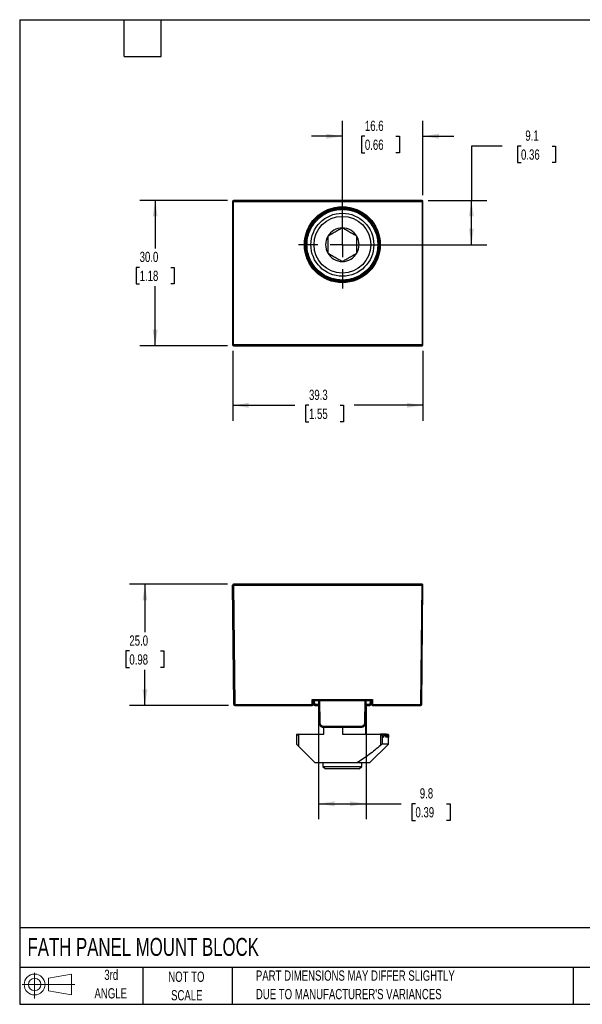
# Model space of a CAD drawing. Header units: millimetres. Extents: x 6 to 273, y 6 to 210.
# Tile 1 of 2: x 6 to 123, y 6 to 210. Entities that reach past the tile are written whole.
import ezdxf

# ---------------------------------------------------------------- set-up
doc = ezdxf.new("R2010")
doc.units = ezdxf.units.MM
doc.linetypes.add('CENTERX2', pattern=[20.32, 12.7, -2.54, 2.54, -2.54])
doc.layers.add('CENTER', color=40, linetype='CENTERX2')
doc.layers.add('SLD-DEFPOINTS', color=7, linetype='Continuous')
doc.layers.add('DIMENSIONS', color=140, linetype='Continuous', lineweight=25)
doc.layers.add('TEXT', color=140, linetype='Continuous', lineweight=25)
doc.styles.add('SLDTEXTSTYLE0', font='TXT', dxfattribs={"width": 0.7})
doc.dimstyles.new('SLDDIMSTYLE0', dxfattribs={"dimtxt": 2.158008, "dimasz": 3.302, "dimexe": 0, "dimexo": 0.0625, "dimgap": 0.539502, "dimtad": 0, "dimtih": 1, "dimtoh": 1, "dimrnd": 1e-09, "dimzin": 12, "dimdsep": 46, "dimtxsty": 'SLDTEXTSTYLE0', "dimsah": 1, "dimcen": 0.09, "dimadec": 0, "dimazin": 3, "dimtfac": 1, "dimtofl": 0, "dimtmove": 0, "dimatfit": 3, "dimfxl": 0, "dimfrac": 2, "dimtolj": 1, "dimtzin": 12, "dimarcsym": 0})
doc.dimstyles.new('SLDDIMSTYLE1', dxfattribs={"dimtxt": 2.158008, "dimasz": 3.302, "dimexe": 0, "dimexo": 0.0625, "dimgap": 0.539502, "dimtad": 0, "dimtih": 1, "dimtoh": 1, "dimrnd": 1e-09, "dimzin": 4, "dimdsep": 46, "dimtxsty": 'SLDTEXTSTYLE0', "dimsah": 1, "dimcen": 0.09, "dimadec": 0, "dimazin": 1, "dimtfac": 1, "dimtofl": 0, "dimtmove": 0, "dimatfit": 3, "dimfxl": 0, "dimfrac": 2, "dimtolj": 1, "dimtzin": 12, "dimarcsym": 0})
doc.dimstyles.new('SLDDIMSTYLE3', dxfattribs={"dimtxt": 2.158008, "dimasz": 3.302, "dimexe": 0, "dimexo": 0.0625, "dimgap": 0.539502, "dimtad": 0, "dimtih": 1, "dimtoh": 1, "dimrnd": 1e-09, "dimzin": 12, "dimdsep": 46, "dimtxsty": 'SLDTEXTSTYLE0', "dimsah": 1, "dimcen": 0.09, "dimadec": 0, "dimazin": 3, "dimtfac": 1, "dimtmove": 0, "dimatfit": 0, "dimfxl": 0, "dimfrac": 2, "dimtolj": 1, "dimtzin": 12, "dimarcsym": 0})

# ---------------------------------------------------------------- blocks, each defined once
blk = doc.blocks.new('Block11')
at = {"color": 7, "linetype": 'Continuous', "lineweight": 18}
for p, q in [((2.59, 5.31), (2.59, 0)), ((5.48, 4.17), (10.18, 5.03)), ((5.48, 1.6), (5.48, 4.17)), ((10.18, 5.03), (10.18, 0.73)), ((0, 2.88), (10.87, 2.88)), ((5.48, 1.6), (10.18, 0.73))]:
    blk.add_line(p, q, dxfattribs=at)
for radius in [2.15, 1.29]:
    blk.add_circle((2.59, 2.88), radius, dxfattribs=at)
blk = doc.blocks.new('Block12')
at = {"layer": 'SLD-DEFPOINTS'}
blk.add_blockref('Block11', (0, 0), dxfattribs=at)
blk = doc.blocks.new('SW_NOTE_0_2')
at = {"layer": 'TEXT', "color": 0, "char_height": 2.1167, "attachment_point": 1, "style": 'SLDTEXTSTYLE0'}
for s, insert in [('PART DIMENSIONS MAY DIFFER SLIGHTLY', (0, 2.73)), ("DUE TO MANUFACTURER'S VARIANCES", (0, -1.09))]:
    blk.add_mtext(s, dxfattribs=dict(at, insert=insert))
blk = doc.blocks.new('SW_NOTE_0_3')
at = {"layer": 'TEXT', "color": 0, "char_height": 2.117, "attachment_point": 2, "style": 'SLDTEXTSTYLE0'}
for s, insert in [('NOT TO', (5.26, 2.73)), ('SCALE', (5.35, -1.09))]:
    blk.add_mtext(s, dxfattribs=dict(at, insert=insert))
blk = doc.blocks.new('SW_NOTE_0_4')
at = {"layer": 'TEXT', "color": 0, "char_height": 2.117, "attachment_point": 2, "style": 'SLDTEXTSTYLE0'}
for s, insert in [('3rd', (2.32, 2.73)), ('ANGLE', (2.22, -1.09))]:
    blk.add_mtext(s, dxfattribs=dict(at, insert=insert))
blk = doc.blocks.new('_D')
at = {"layer": 'DIMENSIONS'}
for p, q in [((68.08, 67.76), (68.08, 44.56)), ((77.88, 67.76), (77.88, 44.56)), ((68.08, 47.74), (77.88, 47.74)), ((77.88, 47.74), (85.15, 47.74)), ((88.07, 47.74), (87.35, 47.74)), ((87.35, 47.74), (87.35, 44.31)), ((94.48, 47.74), (95.21, 47.74)), ((95.21, 47.74), (95.21, 44.31)), ((87.35, 44.31), (88.07, 44.31)), ((95.21, 44.31), (94.48, 44.31))]:
    blk.add_line(p, q, dxfattribs=at)
for points in [[(68.08, 47.74), (71.38, 47.23), (71.38, 48.25)], [(77.88, 47.74), (74.57, 48.25), (74.57, 47.23)]]:
    blk.add_solid(points, dxfattribs=at)
at = {"layer": 'DIMENSIONS', "char_height": 2.117, "attachment_point": 1, "style": 'SLDTEXTSTYLE0'}
for s, insert in [('9.8', (88.97, 50.95)), ('0.39', (88.07, 47.04))]:
    blk.add_mtext(s, dxfattribs=dict(at, insert=insert))
blk = doc.blocks.new('_D_1')
at = {"layer": 'DIMENSIONS'}
for p, q in [((49.26, 93.03), (29.04, 93.03)), ((32.21, 93.03), (32.21, 83.18)), ((29, 79.27), (28.28, 79.27)), ((28.28, 79.27), (28.28, 75.84)), ((35.42, 79.27), (36.14, 79.27)), ((36.14, 79.27), (36.14, 75.84)), ((28.28, 75.84), (29, 75.84)), ((32.21, 68.03), (32.21, 75.35)), ((36.14, 75.84), (35.42, 75.84)), ((49.47, 68.03), (29.04, 68.03))]:
    blk.add_line(p, q, dxfattribs=at)
for points in [[(32.21, 93.03), (31.7, 89.73), (32.72, 89.73)], [(32.21, 68.03), (32.72, 71.34), (31.7, 71.34)]]:
    blk.add_solid(points, dxfattribs=at)
at = {"layer": 'DIMENSIONS', "char_height": 2.117, "attachment_point": 1, "style": 'SLDTEXTSTYLE0'}
for s, insert in [('25.0', (29, 82.48)), ('0.98', (29, 78.57))]:
    blk.add_mtext(s, dxfattribs=dict(at, insert=insert))
blk = doc.blocks.new('_D_5')
at = {"layer": 'DIMENSIONS'}
for p, q in [((105.97, 183.48), (99.62, 183.48)), ((99.62, 183.48), (99.62, 172.24)), ((109.87, 183.48), (109.14, 183.48)), ((109.14, 183.48), (109.14, 180.05)), ((116.28, 183.48), (117, 183.48)), ((117, 183.48), (117, 180.05)), ((109.14, 180.05), (109.87, 180.05)), ((117, 180.05), (116.28, 180.05)), ((90.69, 172.24), (102.8, 172.24)), ((99.62, 163.11), (99.62, 172.24)), ((74.25, 163.11), (102.8, 163.11))]:
    blk.add_line(p, q, dxfattribs=at)
for points in [[(99.62, 172.24), (99.12, 168.94), (100.13, 168.94)], [(99.62, 163.11), (100.13, 166.42), (99.12, 166.42)]]:
    blk.add_solid(points, dxfattribs=at)
at = {"layer": 'DIMENSIONS', "char_height": 2.117, "attachment_point": 1, "style": 'SLDTEXTSTYLE0'}
for s, insert in [('9.1', (110.76, 186.69)), ('0.36', (109.87, 182.77))]:
    blk.add_mtext(s, dxfattribs=dict(at, insert=insert))
blk = doc.blocks.new('_D_6')
at = {"layer": 'DIMENSIONS'}
for p, q in [((72.98, 164.38), (72.98, 188.68)), ((89.62, 173.31), (89.62, 188.68)), ((72.98, 185.5), (66.63, 185.5)), ((77.63, 185.5), (76.9, 185.5)), ((76.9, 185.5), (76.9, 182.07)), ((84.04, 185.5), (84.76, 185.5)), ((84.76, 185.5), (84.76, 182.07)), ((89.62, 185.5), (95.97, 185.5)), ((76.9, 182.07), (77.63, 182.07)), ((84.76, 182.07), (84.04, 182.07))]:
    blk.add_line(p, q, dxfattribs=at)
for points in [[(72.98, 185.5), (69.67, 186.01), (69.67, 184.99)], [(89.62, 185.5), (92.93, 184.99), (92.93, 186.01)]]:
    blk.add_solid(points, dxfattribs=at)
at = {"layer": 'DIMENSIONS', "char_height": 2.117, "attachment_point": 1, "style": 'SLDTEXTSTYLE0'}
for s, insert in [('16.6', (77.63, 188.71)), ('0.66', (77.63, 184.8))]:
    blk.add_mtext(s, dxfattribs=dict(at, insert=insert))
blk = doc.blocks.new('_D_7')
at = {"layer": 'DIMENSIONS'}
for p, q in [((50.33, 141.18), (50.33, 126.79)), ((89.62, 141.18), (89.62, 126.79)), ((50.33, 129.97), (63.17, 129.97)), ((66.09, 129.97), (65.37, 129.97)), ((65.37, 129.97), (65.37, 126.54)), ((72.51, 129.97), (73.23, 129.97)), ((73.23, 129.97), (73.23, 126.54)), ((89.62, 129.97), (75.43, 129.97)), ((65.37, 126.54), (66.09, 126.54)), ((73.23, 126.54), (72.51, 126.54))]:
    blk.add_line(p, q, dxfattribs=at)
for points in [[(50.33, 129.97), (53.63, 129.46), (53.63, 130.47)], [(89.62, 129.97), (86.32, 130.47), (86.32, 129.46)]]:
    blk.add_solid(points, dxfattribs=at)
at = {"layer": 'DIMENSIONS', "char_height": 2.117, "attachment_point": 1, "style": 'SLDTEXTSTYLE0'}
for s, insert in [('39.3', (66.09, 133.18)), ('1.55', (66.09, 129.27))]:
    blk.add_mtext(s, dxfattribs=dict(at, insert=insert))
blk = doc.blocks.new('_D_8')
at = {"layer": 'DIMENSIONS'}
for p, q in [((49.26, 172.24), (31.15, 172.24)), ((34.33, 172.24), (34.33, 162.36)), ((31.12, 158.44), (30.4, 158.44)), ((30.4, 158.44), (30.4, 155.01)), ((37.53, 158.44), (38.26, 158.44)), ((38.26, 158.44), (38.26, 155.01)), ((30.4, 155.01), (31.12, 155.01)), ((34.33, 142.25), (34.33, 154.53)), ((38.26, 155.01), (37.53, 155.01)), ((49.26, 142.25), (31.15, 142.25))]:
    blk.add_line(p, q, dxfattribs=at)
for points in [[(34.33, 172.24), (33.82, 168.94), (34.84, 168.94)], [(34.33, 142.25), (34.84, 145.55), (33.82, 145.55)]]:
    blk.add_solid(points, dxfattribs=at)
at = {"layer": 'DIMENSIONS', "char_height": 2.117, "attachment_point": 1, "style": 'SLDTEXTSTYLE0'}
for s, insert in [('30.0', (31.12, 161.66)), ('1.18', (31.12, 157.74))]:
    blk.add_mtext(s, dxfattribs=dict(at, insert=insert))
blk = doc.blocks.new('SW_CENTERMARKSYMBOL_1')
at = {"layer": 'CENTER', "color": 0}
for p, q in [((0, 5.08), (0, 9.04)), ((0, 0), (0, 2.54)), ((-5.08, 0), (-9.04, 0)), ((0, 0), (-2.54, 0)), ((0, 0), (0, -2.54)), ((0, 0), (2.54, 0)), ((5.08, 0), (9.04, 0)), ((0, -5.08), (0, -9.04))]:
    blk.add_line(p, q, dxfattribs=at)

msp = doc.modelspace()

# ---------------------------------------------------------------- linework, layer by layer
for p, q in [((50.328, 172.042), (50.328, 142.445)), ((50.528, 172.042), (50.328, 172.042)), ((50.528, 172.242), (50.528, 172.042)), ((89.425, 172.242), (50.528, 172.242)), ((50.528, 142.445), (50.528, 172.042)), ((50.528, 172.042), (89.425, 172.042)), ((89.425, 172.042), (89.425, 172.242)), ((89.425, 172.042), (89.425, 142.445)), ((89.625, 172.042), (89.425, 172.042)), ((89.625, 142.445), (89.625, 172.042)), ((50.328, 142.445), (50.528, 142.445)), ((89.425, 142.445), (50.528, 142.445)), ((50.528, 142.445), (50.528, 142.245)), ((50.528, 142.245), (89.425, 142.245)), ((89.425, 142.445), (89.625, 142.445)), ((89.425, 142.245), (89.425, 142.445)), ((50.543, 68.232), (50.328, 92.832)), ((50.528, 93.034), (50.528, 92.834)), ((89.425, 93.034), (50.528, 93.034)), ((50.528, 92.834), (50.528, 92.832)), ((50.528, 92.832), (89.425, 92.832)), ((50.528, 92.832), (50.743, 68.232)), ((89.21, 68.232), (89.425, 92.832)), ((89.41, 68.232), (89.625, 92.832)), ((89.425, 92.832), (89.425, 93.034)), ((66.776, 69.232), (79.176, 69.232)), ((66.776, 68.232), (66.776, 69.232)), ((79.176, 69.232), (79.176, 68.232)), ((50.743, 68.232), (66.776, 68.232)), ((50.743, 68.232), (50.743, 68.034)), ((50.743, 68.034), (66.776, 68.034)), ((66.776, 68.034), (66.776, 68.232)), ((66.976, 69.034), (78.976, 69.034)), ((66.976, 68.234), (66.976, 69.034)), ((67.071, 68.228), (67.05, 69.034)), ((67.071, 68.228), (67.271, 68.234)), ((67.271, 68.234), (67.25, 69.034)), ((67.271, 68.234), (67.271, 68.034)), ((68.083, 68.234), (67.271, 68.234)), ((67.271, 68.034), (68.085, 68.034)), ((68.076, 69.034), (68.116, 64.525)), ((68.276, 69.034), (68.316, 64.525)), ((77.637, 64.525), (77.676, 69.034)), ((77.837, 64.525), (77.876, 69.034)), ((77.868, 68.034), (78.682, 68.034)), ((78.682, 68.234), (77.869, 68.234)), ((78.703, 69.034), (78.682, 68.234)), ((78.682, 68.234), (78.682, 68.034)), ((78.682, 68.234), (78.882, 68.228)), ((78.903, 69.034), (78.882, 68.228)), ((78.903, 69.034), (78.934, 69.034)), ((78.976, 69.034), (78.976, 68.234)), ((79.176, 68.232), (89.21, 68.232)), ((79.176, 68.232), (79.176, 68.034)), ((79.176, 68.034), (89.21, 68.034)), ((89.21, 68.034), (89.21, 68.232)), ((68.126, 62.084), (68.126, 64.473)), ((69.116, 63.732), (76.837, 63.732)), ((69.116, 63.534), (69.116, 63.732)), ((69.116, 63.534), (76.837, 63.534)), ((69.126, 62.084), (69.126, 63.534)), ((72.976, 63.534), (72.976, 62.084)), ((76.837, 63.534), (76.837, 63.732)), ((77.826, 62.084), (77.826, 64.473)), ((63.798, 62.051), (63.476, 62.051)), ((63.476, 62.051), (63.476, 61.992)), ((63.476, 61.992), (63.476, 61.584)), ((63.476, 61.992), (63.688, 61.992)), ((63.476, 61.584), (63.476, 60.034)), ((63.976, 59.534), (63.976, 62.084)), ((63.976, 62.084), (69.126, 62.084)), ((72.976, 62.084), (80.855, 62.084)), ((80.855, 62.084), (80.855, 59.786)), ((81.976, 62.084), (80.855, 62.084)), ((81.808, 62.051), (81.034, 62.051)), ((81.144, 61.992), (81.751, 61.992)), ((81.293, 60.034), (81.293, 61.825)), ((82.241, 62.051), (81.808, 62.051)), ((81.863, 61.992), (82.208, 61.992)), ((82.451, 62.051), (82.241, 62.051)), ((82.272, 61.992), (82.439, 61.992)), ((82.476, 62.051), (82.451, 62.051)), ((82.46, 61.992), (82.476, 61.992)), ((82.476, 61.992), (82.476, 62.051)), ((82.476, 61.992), (82.476, 61.434)), ((82.476, 60.034), (82.476, 61.434)), ((63.476, 60.034), (63.976, 59.534)), ((67.276, 56.234), (63.976, 59.534)), ((78.676, 56.234), (82.476, 60.034)), ((82.476, 60.034), (81.293, 60.034)), ((67.276, 56.234), (75.971, 56.234)), ((68.976, 56.234), (68.976, 55.442)), ((68.976, 55.442), (69.484, 54.934)), ((68.976, 55.442), (76.976, 55.442)), ((76.468, 54.934), (69.484, 54.934)), ((75.971, 56.234), (78.676, 56.234)), ((76.468, 54.934), (76.976, 55.442)), ((76.976, 55.442), (76.976, 56.234))]:
    msp.add_line(p, q)
at = {"color": 7, "linetype": 'Continuous', "lineweight": 18}
for p, q in [((68.076, 69.034), (68.116, 64.525)), ((77.837, 64.525), (77.876, 69.034))]:
    msp.add_line(p, q, dxfattribs=at)
for radius in [7.638, 7.503, 6.5, 5.85]:
    msp.add_circle((72.976, 163.114), radius)
for centre, radius, start, end in [((50.528, 172.042), 0.2, 90, 180), ((89.425, 172.042), 0.2, 0, 90), ((72.976, 163.114), 3.464, 150, 210), ((72.976, 163.114), 3.464, 90, 150), ((72.976, 163.114), 3.464, 30, 90), ((72.976, 163.114), 3.464, 330, 30), ((72.976, 163.114), 3.464, 210, 270), ((72.976, 163.114), 3.464, 270, 330), ((50.528, 142.445), 0.2, 180, 270), ((89.425, 142.445), 0.2, 270.00511, 359.99489), ((50.528, 92.834), 0.2, 90, 180.5), ((50.428, 98.562), 5.731, 269.0002, 270.9998), ((89.425, 92.834), 0.2, 0, 90), ((89.525, 98.562), 5.731, 269.0002, 270.9998), ((89.425, 92.834), 0.2, 359.5, 0), ((50.643, 73.962), 5.731, 269.0002, 270.9998), ((50.743, 68.234), 0.2, 180.5, 270), ((66.826, 73.963), 5.731, 269.50017, 271.49979), ((66.776, 68.234), 0.2, 270, 0), ((67.271, 68.234), 0.2, 181.5, 270), ((78.682, 68.234), 0.2, 270, 358.5), ((79.126, 73.963), 5.731, 268.50021, 270.49983), ((79.176, 68.234), 0.2, 180, 270), ((89.31, 73.962), 5.731, 269.0002, 270.9998), ((89.21, 68.234), 0.2, 270, 359.5), ((68.216, 70.255), 5.731, 269.0002, 270.9998), ((77.737, 70.255), 5.731, 269.0002, 270.9998), ((63.976, 61.584), 0.5, 90, 180), ((80.855, 61.584), 0.5, 28.90333, 90), ((72.976, 65.634), 9.5, 333.76172, 337.46129), ((72.976, 58.634), 9.5, 17.14176, 20.70366), ((81.976, 61.584), 0.5, 69.11769, 90), ((72.976, 64.234), 9.5, 342.85824, 346.35301), ((72.976, 60.034), 9.5, 8.47445, 11.89777), ((72.976, 62.834), 9.5, 351.52555, 354.91862), ((72.976, 61.434), 9.5, 0, 3.37081)]:
    msp.add_arc(centre, radius, start, end)
for centre, major_axis, start_param, end_param in [((66.776, 69.234), (-0.2, 0.2), 1.5751596, 3.1372297), ((79.176, 69.234), (0.2, 0.2), 3.145956, 4.7080257)]:
    msp.add_ellipse(centre, major_axis=major_axis, ratio=0.0043634, start_param=start_param, end_param=end_param)
for points, knots in [([(72.976, 155.276), (70.898, 155.276), (68.904, 156.102), (65.964, 159.041), (65.139, 161.035), (65.139, 165.192), (65.964, 167.186), (68.904, 170.126), (70.898, 170.952), (72.976, 170.952)], [0, 0, 0, 0, 0.25, 0.25, 0.5, 0.5, 0.75, 0.75, 1, 1, 1, 1]), ([(72.976, 170.952), (75.055, 170.952), (77.049, 170.126), (79.989, 167.186), (80.814, 165.192), (80.814, 161.035), (79.989, 159.041), (77.049, 156.102), (75.055, 155.276), (72.976, 155.276)], [0, 0, 0, 0, 0.25, 0.25, 0.5, 0.5, 0.75, 0.75, 1, 1, 1, 1]), ([(72.976, 155.81), (72.887, 155.811), (72.709, 155.813), (72.442, 155.828), (72.176, 155.852), (71.911, 155.887), (71.502, 155.955), (70.955, 156.083), (70.275, 156.315), (69.611, 156.618), (68.752, 157.119), (67.775, 157.913), (66.827, 159.08), (66.148, 160.389), (65.757, 161.751), (65.632, 163.114), (65.757, 164.477), (66.148, 165.838), (66.827, 167.147), (67.775, 168.315), (68.752, 169.108), (69.611, 169.61), (70.274, 169.912), (70.955, 170.144), (71.56, 170.286), (72.087, 170.367), (72.531, 170.409), (72.828, 170.414), (72.976, 170.417)], [0, 0, 0, 0, 0.0116738, 0.023326, 0.0349722, 0.0466282, 0.0583094, 0.089194, 0.1201015, 0.1522738, 0.1844691, 0.2501183, 0.3157676, 0.3800526, 0.4417717, 0.5000028, 0.5582339, 0.6199531, 0.6842381, 0.7498874, 0.8155366, 0.8477089, 0.8799042, 0.9107888, 0.9416963, 0.9611378, 0.9805482, 1, 1, 1, 1]), ([(72.976, 170.417), (73.066, 170.416), (73.244, 170.414), (73.511, 170.399), (73.777, 170.375), (74.042, 170.341), (74.45, 170.273), (74.998, 170.144), (75.678, 169.912), (76.342, 169.61), (77.201, 169.108), (78.178, 168.315), (79.126, 167.147), (79.804, 165.838), (80.196, 164.477), (80.321, 163.114), (80.196, 161.751), (79.804, 160.389), (79.126, 159.08), (78.178, 157.913), (77.201, 157.119), (76.342, 156.618), (75.678, 156.316), (74.998, 156.083), (74.393, 155.941), (73.866, 155.86), (73.422, 155.818), (73.125, 155.813), (72.976, 155.81)], [0, 0, 0, 0, 0.0116738, 0.023326, 0.0349722, 0.0466282, 0.0583094, 0.089194, 0.1201015, 0.1522738, 0.1844691, 0.2501183, 0.3157676, 0.3800526, 0.4417717, 0.5000028, 0.5582339, 0.6199531, 0.6842381, 0.7498874, 0.8155366, 0.8477089, 0.8799042, 0.9107888, 0.9416963, 0.9611378, 0.9805482, 1, 1, 1, 1]), ([(72.976, 166.578), (72.742, 166.442), (72.502, 166.304), (72.13, 166.089), (72.004, 166.016), (71.746, 165.867), (71.613, 165.79), (71.22, 165.564), (70.963, 165.415), (70.455, 165.122), (70.212, 164.982), (69.976, 164.846)], [0, 0, 0, 0, 0.25, 0.25, 0.375, 0.375, 0.5, 0.5, 0.75, 0.75, 1, 1, 1, 1]), ([(69.976, 164.846), (69.976, 164.575), (69.976, 164.298), (69.976, 163.868), (69.976, 163.722), (69.976, 163.425), (69.976, 163.271), (69.976, 162.818), (69.976, 162.52), (69.976, 161.934), (69.976, 161.654), (69.976, 161.382)], [0, 0, 0, 0, 0.25, 0.25, 0.375, 0.375, 0.5, 0.5, 0.75, 0.75, 1, 1, 1, 1]), ([(75.976, 164.846), (75.742, 164.981), (75.502, 165.119), (75.13, 165.334), (75.004, 165.407), (74.746, 165.556), (74.613, 165.633), (74.22, 165.86), (73.963, 166.008), (73.455, 166.301), (73.212, 166.442), (72.976, 166.578)], [0, 0, 0, 0, 0.25, 0.25, 0.375, 0.375, 0.5, 0.5, 0.75, 0.75, 1, 1, 1, 1]), ([(75.976, 161.382), (75.976, 161.652), (75.976, 161.929), (75.976, 162.359), (75.976, 162.505), (75.976, 162.803), (75.976, 162.956), (75.976, 163.41), (75.976, 163.707), (75.976, 164.293), (75.976, 164.573), (75.976, 164.846)], [0, 0, 0, 0, 0.25, 0.25, 0.375, 0.375, 0.5, 0.5, 0.75, 0.75, 1, 1, 1, 1]), ([(69.976, 161.382), (70.211, 161.246), (70.451, 161.108), (70.823, 160.893), (70.949, 160.82), (71.207, 160.671), (71.34, 160.594), (71.733, 160.368), (71.99, 160.219), (72.498, 159.926), (72.741, 159.786), (72.976, 159.65)], [0, 0, 0, 0, 0.25, 0.25, 0.375, 0.375, 0.5, 0.5, 0.75, 0.75, 1, 1, 1, 1]), ([(72.976, 159.65), (73.211, 159.785), (73.45, 159.923), (73.822, 160.138), (73.948, 160.211), (74.206, 160.359), (74.338, 160.436), (74.735, 160.665), (74.992, 160.813), (75.496, 161.104), (75.741, 161.246), (75.976, 161.382)], [0, 0, 0, 0, 0.25, 0.25, 0.375, 0.375, 0.5, 0.5, 0.75, 0.75, 1, 1, 1, 1]), ([(68.116, 64.525), (68.117, 64.492), (68.12, 64.427), (68.135, 64.332), (68.159, 64.241), (68.19, 64.155), (68.227, 64.073), (68.271, 63.997), (68.32, 63.927), (68.373, 63.863), (68.43, 63.805), (68.49, 63.753), (68.552, 63.707), (68.615, 63.668), (68.68, 63.634), (68.744, 63.605), (68.809, 63.582), (68.873, 63.564), (68.936, 63.55), (68.997, 63.54), (69.057, 63.535), (69.096, 63.534), (69.116, 63.534)], [0, 0, 0, 0, 0.0630047, 0.1245673, 0.1847396, 0.2435393, 0.3009684, 0.3570264, 0.4117203, 0.4650707, 0.5171064, 0.5677593, 0.6170366, 0.664961, 0.7115405, 0.7567759, 0.8006652, 0.8432072, 0.8844039, 0.9242609, 0.9627883, 1, 1, 1, 1]), ([(68.316, 64.525), (68.318, 64.316), (68.405, 64.11), (68.7, 63.817), (68.907, 63.732), (69.116, 63.732)], [0, 0, 0, 0, 0.5, 0.5, 1, 1, 1, 1]), ([(76.837, 63.732), (77.046, 63.732), (77.252, 63.817), (77.548, 64.11), (77.635, 64.316), (77.637, 64.525)], [0, 0, 0, 0, 0.5, 0.5, 1, 1, 1, 1]), ([(76.837, 63.534), (76.87, 63.535), (76.937, 63.537), (77.04, 63.553), (77.146, 63.581), (77.253, 63.623), (77.361, 63.679), (77.465, 63.752), (77.564, 63.842), (77.652, 63.949), (77.728, 64.073), (77.787, 64.212), (77.828, 64.364), (77.834, 64.471), (77.837, 64.525)], [0, 0, 0, 0, 0.06276291, 0.12920552, 0.19937338, 0.27328086, 0.3509218, 0.43230271, 0.51749884, 0.60641676, 0.69908231, 0.7955499, 0.89582356, 1, 1, 1, 1]), ([(81.498, 61.434), (81.464, 61.5), (81.399, 61.631), (81.328, 61.761), (81.293, 61.825)], [0, 0, 0, 0, 0.5050472, 1, 1, 1, 1]), ([(81.751, 61.992), (81.767, 62.03), (81.787, 62.051), (81.829, 62.051), (81.848, 62.031), (81.863, 61.992)], [0, 0, 0, 0, 0.5, 0.5, 1, 1, 1, 1]), ([(82.208, 61.992), (82.217, 62.03), (82.229, 62.051), (82.253, 62.051), (82.264, 62.03), (82.272, 61.992)], [0, 0, 0, 0, 0.5, 0.5, 1, 1, 1, 1]), ([(82.439, 61.992), (82.441, 62.006), (82.444, 62.034), (82.448, 62.052), (82.45, 62.049), (82.451, 62.048)], [0, 0, 0, 0, 0.43058, 0.8611345, 1, 1, 1, 1]), ([(80.855, 59.786), (80.087, 59.131), (79.308, 58.491), (78.1, 57.584), (77.692, 57.291), (76.852, 56.734), (76.421, 56.47), (75.971, 56.234)], [0, 0, 0, 0, 0.5, 0.5, 0.75, 0.75, 1, 1, 1, 1]), ([(81.293, 60.034), (81.244, 60.034), (81.17, 60.003), (81.013, 59.911), (80.932, 59.851), (80.855, 59.786)], [0, 0, 0, 0, 0.5, 0.5, 1, 1, 1, 1])]:
    msp.add_open_spline(points, degree=3, knots=knots)
msp.add_open_spline([(82.454, 62.046), (82.456, 62.037), (82.458, 62.019), (82.46, 61.992)], degree=3)
at = {"layer": 'TEXT'}
for p, q in [((6.35, 209.55), (273.05, 209.55)), ((6.35, 209.55), (6.35, 6.35)), ((27.94, 201.93), (27.94, 209.55)), ((35.56, 201.93), (35.56, 209.55)), ((27.94, 201.93), (35.56, 201.93)), ((273.05, 22.126), (6.35, 22.126)), ((273.05, 13.97), (6.35, 13.97)), ((31.75, 13.97), (31.75, 6.35)), ((50.212, 13.97), (50.212, 6.35)), ((120.646, 13.97), (120.646, 6.35)), ((6.35, 6.35), (273.05, 6.35))]:
    msp.add_line(p, q, dxfattribs=at)

# ---------------------------------------------------------------- block references
at = {"layer": 'CENTER'}
msp.add_blockref('SW_CENTERMARKSYMBOL_1', (72.976, 163.114), dxfattribs=at)
at = {"layer": 'SLD-DEFPOINTS'}
msp.add_blockref('Block12', (6.838, 7.554), dxfattribs=at)
at = {"layer": 'TEXT'}
for name, p in [('SW_NOTE_0_4', (22.932, 10.765)), ('SW_NOTE_0_3', (35.51, 10.371)), ('SW_NOTE_0_2', (55.119, 10.607))]:
    msp.add_blockref(name, p, dxfattribs=at)

# ---------------------------------------------------------------- texts
at = {"layer": 'TEXT', "insert": (7.966, 20.05), "char_height": 3.70417, "attachment_point": 1, "style": 'SLDTEXTSTYLE0'}
msp.add_mtext('FATH PANEL MOUNT BLOCK', dxfattribs=at)

# ---------------------------------------------------------------- dimensions: what is measured, and where the dimension line sits
at = {"layer": 'DIMENSIONS'}
for base, p1, p2, dimstyle, picture, middle in [((72.976, 185.502), (89.625, 172.042), (72.976, 163.114), 'SLDDIMSTYLE3', '_D_6', (80.831, 185.502)), ((89.625, 129.967), (50.328, 142.445), (89.625, 142.445), 'SLDDIMSTYLE0', '_D_7', (69.299, 129.967)), ((77.876, 47.737), (68.076, 69.034), (77.876, 69.034), 'SLDDIMSTYLE0', '_D', (91.276, 47.737))]:
    dim = msp.add_linear_dim(base=base, p1=p1, p2=p2, dimstyle=dimstyle, dxfattribs=at)
    dim.commit()
    dim.dimension.update_dxf_attribs({"geometry": picture, "text_midpoint": middle, "dimtype": 160})
for base, p1, p2, dimstyle, picture, middle in [((99.625, 172.242), (72.976, 163.114), (89.425, 172.242), 'SLDDIMSTYLE0', '_D_5', (99.625, 183.476)), ((34.328, 172.242), (50.528, 142.245), (50.528, 172.242), 'SLDDIMSTYLE1', '_D_8', (34.328, 158.444)), ((32.211, 93.034), (50.743, 68.034), (50.528, 93.034), 'SLDDIMSTYLE1', '_D_1', (32.211, 79.267))]:
    dim = msp.add_linear_dim(base=base, p1=p1, p2=p2, angle=90, dimstyle=dimstyle, dxfattribs=at)
    dim.commit()
    dim.dimension.update_dxf_attribs({"geometry": picture, "text_midpoint": middle, "dimtype": 160})

doc.saveas('drawing.dxf')
